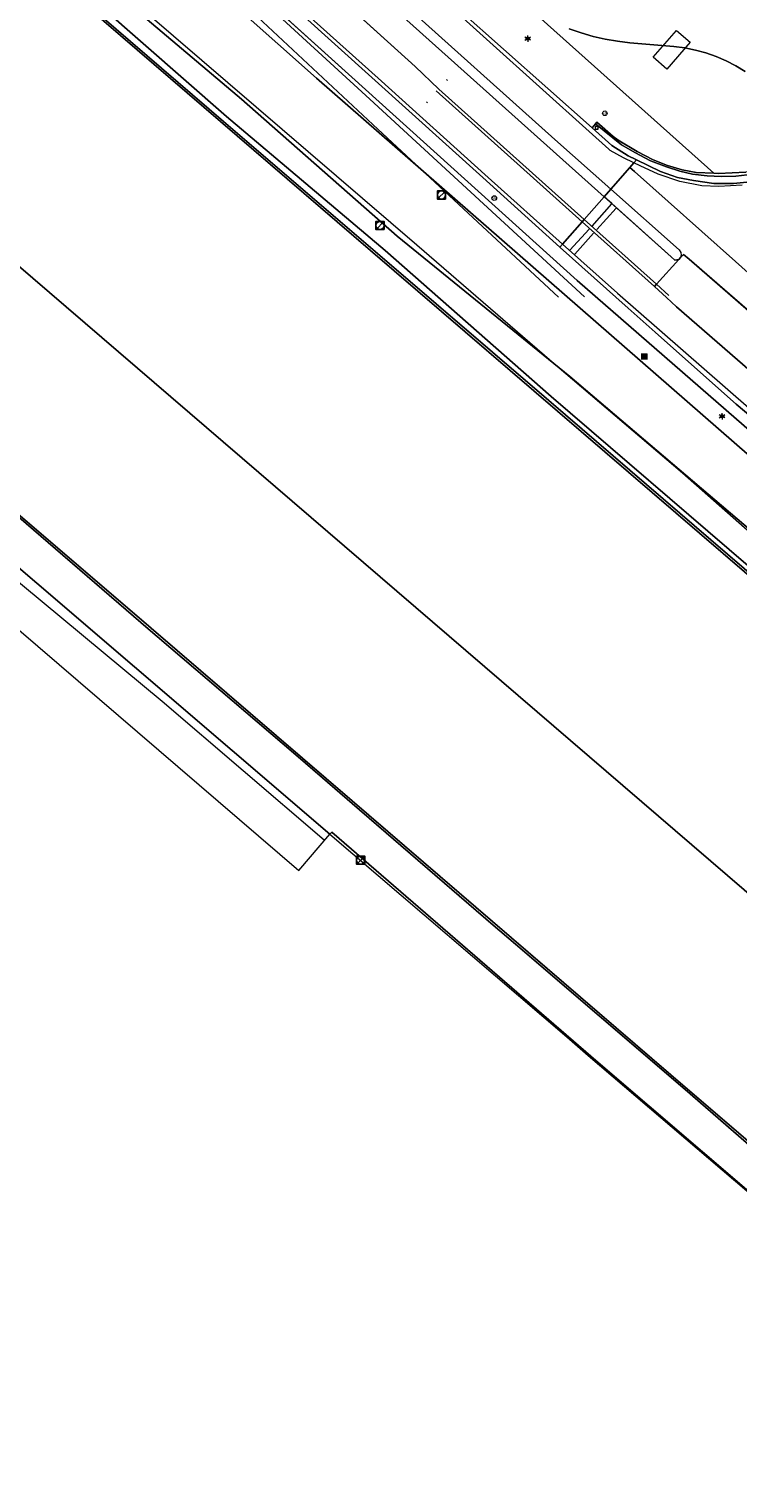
# Model space of a CAD drawing. Header units: metres. Extents: x 163543 to 168130, y 402678 to 405437.
# Tile 5 of 256: x 164048 to 164117, y 402884 to 403026. Entities that reach past the tile are written whole.
import ezdxf
from ezdxf.enums import TextEntityAlignment as Align

# ---------------------------------------------------------------- set-up
doc = ezdxf.new("R2010")
doc.units = ezdxf.units.M
doc.layers.get('0').update_dxf_attribs({"lineweight": 25})
for name, color, linetype, lineweight in [('X-CA190022.004-UO-BGT_Ondergrond$0$GE_117_WGIGeleideconstructie_Grens_GEM', 253, 'X-CA190022.004-UO-BGT_Ondergrond$0$Vangrail', 9), ('X-CA190022.004-UO-BGT_Ondergrond$0$GE_201_SHDHek_Lijn_GEM', 253, 'X-CA190022.004-UO-BGT_Ondergrond$0$Hekwerk', 9), ('X-CA190022.004-UO-BGT_Ondergrond$0$GE_214_Wegmarkering_Lijn_GEM', 253, 'Continuous', 9), ('X-CA190022.004-UO-BGT_Ondergrond$0$GE_244_Taludlijn_Lijn_GEM', 253, 'Continuous', 9), ('X-CA190022.004-UO-BGT_Ondergrond$0$GE_311_WGDRijbaanRegionaleweg_Vlak_GEM', 253, 'Continuous', 9), ('X-CA190022.004-UO-BGT_Ondergrond$0$GE_314_WGDRijbaanLokaleweg_Vlak_GEM', 253, 'Continuous', 9), ('X-CA190022.004-UO-BGT_Ondergrond$0$GE_361_OWGBerm_Vlak_GEM', 253, 'Continuous', 9), ('X-CA190022.004-UO-BGT_Ondergrond$0$GE_367_OWGBerm_groenvoorziening_grasenk_GEM', 253, 'Continuous', 9), ('X-CA190022.004-UO-BGT_Ondergrond$0$GE_461_BTDGraslandoverig_Vlak_GEM', 253, 'Continuous', 9), ('X-CA190022.004-UO-BGT_Ondergrond$0$GE_502_WTDWaterloop_Vlak_GEM', 253, 'Continuous', 9), ('X-CA190022.004-UO-BGT_Ondergrond$0$GE_661_SHDMuurGroterDan30cm_Vlak_GEM', 253, 'Continuous', 9), ('X-CA190022.004-UO-BGT_Ondergrond$0$GE_814_BRDVerkeersbord_Punt_GEM', 253, 'Continuous', 9), ('X-CA190022.004-UO-BGT_Ondergrond$0$GE_861_PALLichtmast_Punt_GEM', 253, 'Continuous', 9), ('X-CA190022.004-UO-BGT_Ondergrond$0$GE_863_PalPortaal_Punt_GEM', 253, 'Continuous', 9), ('X-CA190022.004-UO-BGT_Ondergrond$0$GE_886_PutKolk_Punt_GEM', 253, 'Continuous', 9), ('X-CA190022.004-UO-KAD_Percelen$0$B-WE-KG-GRENS_PERCEEL-GV', 150, 'Continuous', 9), ('X-CA190022.004-UO-WHM_Riolering gemeente_NLCS_v0.1$0$B-WE-RI-PUT-S', 214, 'Continuous', 15)]:
    doc.layers.add(name, color=color, linetype=linetype, lineweight=lineweight)
doc.styles.add('X-CA190022.004-UO-BGT_Ondergrond$0$NLCS-ISO', font='NLCS-ISO.ttf')
doc.linetypes.add('X-CA190022.004-UO-BGT_Ondergrond$0$Hekwerk', pattern='A,5,-1.5,[2,dgnlstyle-Veghel.shx,S=0.007937,R=0,X=0,Y=0],-1.5', length=8)
doc.linetypes.add('X-CA190022.004-UO-BGT_Ondergrond$0$Vangrail', pattern='A,10,-1.5,[3,dgnlstyle-Veghel.shx,S=0.007937,R=90,X=0,Y=0.5],-1,[3,dgnlstyle-Veghel.shx,S=0.007937,R=270,X=0,Y=-0.5],-1.5', length=14)

# ---------------------------------------------------------------- blocks, each defined once
blk = doc.blocks.new('X-CA190022.004-UO-BGT_Ondergrond$0$N-SIE-WEG_LICHTMAST-SO')
h = blk.add_hatch(color=256)
h.paths.add_polyline_path([(1.2, 0.5, 0.658505), (-1.2, 0.5)])
h.paths.add_polyline_path([(-1.2, -0.5, 0.658505), (1.2, -0.5)])
at = {"flags": 128}
for points in [[(-2.2, 1.3), (-1.1, 0.6)], [(-1.2, 0.5), (1.2, 0.5)], [(0, 1.3), (0, 2.5)], [(1.1, 0.6), (2.2, 1.3)], [(-2.2, -1.3), (-1.1, -0.6)], [(-1.2, -0.5), (1.2, -0.5)], [(0, -1.3), (0, -2.5)], [(2.2, -1.3), (1.1, -0.6)]]:
    blk.add_lwpolyline(points, dxfattribs=at)
at = {"ltscale": 0.5}
blk.add_circle((0, 0), 1.27, dxfattribs=at)
at = {"style": 'X-CA190022.004-UO-BGT_Ondergrond$0$NLCS-ISO'}
blk.add_attdef('TYPE', text='', height=1.8, dxfattribs=at).set_placement((0, 2.5), align=Align.BOTTOM_CENTER)
blk = doc.blocks.new('X-CA190022.004-UO-BGT_Ondergrond$0$IMGEOLichtmastpaal')
at = {"xscale": 5, "yscale": 5, "zscale": 5}
blk.add_blockref('X-CA190022.004-UO-BGT_Ondergrond$0$N-SIE-WEG_LICHTMAST-SO', (0, 6.4), dxfattribs=at)
blk = doc.blocks.new('X-CA190022.004-UO-BGT_Ondergrond$0$SIE-WEG_PAAL_VERKEERSBORD-SO')
at = {"linetype": 'ByBlock', "lineweight": 18}
blk.add_circle((0, 0), 1.5, dxfattribs=at)
at = {"linetype": 'ByBlock', "lineweight": 18, "style": 'X-CA190022.004-UO-BGT_Ondergrond$0$NLCS-ISO'}
blk.add_text('vb', height=1.5, dxfattribs=at).set_placement((0, 0.13), align=Align.MIDDLE_CENTER)
blk = doc.blocks.new('X-CA190022.004-UO-BGT_Ondergrond$0$IMGEOVerkeersbord')
at = {"xscale": 5, "yscale": 5, "zscale": 5}
blk.add_blockref('X-CA190022.004-UO-BGT_Ondergrond$0$SIE-WEG_PAAL_VERKEERSBORD-SO', (0, 0), dxfattribs=at)
blk = doc.blocks.new('X-CA190022.004-UO-BGT_Ondergrond$0$SRI-KOLK-SO')
at = {"color": 0, "linetype": 'ByBlock', "lineweight": 18}
blk.add_lwpolyline([(-1.125, -1.125), (1.125, -1.125), (1.125, 1.125), (-1.125, 1.125)], close=True, dxfattribs=at)
at = {"color": 0, "linetype": 'ByBlock', "lineweight": 18, "style": 'X-CA190022.004-UO-BGT_Ondergrond$0$NLCS-ISO'}
blk.add_text('k', height=1.5, dxfattribs=at).set_placement((0, 0), align=Align.MIDDLE_CENTER)
blk = doc.blocks.new('X-CA190022.004-UO-BGT_Ondergrond$0$IMGEOKolk')
at = {"xscale": 5, "yscale": 5, "zscale": 5}
blk.add_blockref('X-CA190022.004-UO-BGT_Ondergrond$0$SRI-KOLK-SO', (0, 0), dxfattribs=at)
blk = doc.blocks.new('*U19')
at = {"layer": 'X-CA190022.004-UO-BGT_Ondergrond$0$GE_863_PalPortaal_Punt_GEM'}
h = blk.add_hatch(color=222, dxfattribs=at)
edge = h.paths.add_edge_path()
edge.add_spline(control_points=[(-15.9, -13.6), (-15.9, -15.4), (-13.6, -15.9)], knot_values=[0, 0, 0, 1, 1, 1], degree=2, periodic=0)
edge.add_line((-13.6, -15.9), (13.6, -15.9))
edge.add_spline(control_points=[(13.6, -15.9), (15.4, -15.9), (15.9, -13.6)], knot_values=[0, 0, 0, 1, 1, 1], degree=2, periodic=0)
edge.add_line((15.9, -13.6), (15.9, 13.6))
edge.add_spline(control_points=[(15.9, 13.6), (15.9, 15.4), (13.6, 15.9)], knot_values=[0, 0, 0, 1, 1, 1], degree=2, periodic=0)
edge.add_line((13.6, 15.9), (-13.6, 15.9))
edge.add_spline(control_points=[(-13.6, 15.9), (-15.5, 15.9), (-15.9, 13.6)], knot_values=[0, 0, 0, 1, 1, 1], degree=2, periodic=0)
edge.add_line((-15.9, 13.6), (-15.9, -13.6))
at = {"layer": 'X-CA190022.004-UO-BGT_Ondergrond$0$GE_863_PalPortaal_Punt_GEM', "color": 222}
blk.add_3dface([(2.5, 11.6), (2.5, -11.6), (-2.5, -11.6), (-2.5, 11.6)], dxfattribs=at)
blk = doc.blocks.new('X-CA190022.004-UO-BGT_Ondergrond$0$IMGEOPortaalpaal')
at = {"layer": 'X-CA190022.004-UO-BGT_Ondergrond$0$GE_863_PalPortaal_Punt_GEM'}
blk.add_hatch(color=0, dxfattribs=at).paths.add_polyline_path([(2.5, 11.6), (2.5, -11.6), (-2.5, -11.6), (-2.5, 11.6)])
at = {"layer": 'X-CA190022.004-UO-BGT_Ondergrond$0$GE_863_PalPortaal_Punt_GEM', "color": 0}
blk.add_blockref('*U19', (0, 0), dxfattribs=at)
blk = doc.blocks.new('X-CA190022.004-UO-WHM_Riolering gemeente_NLCS_v0.1$0$B-SRI-PUT_BETON-SO')
blk.add_line((-1.41, -1.41), (1.41, 1.41))
at = {"lineweight": -3, "flags": 128}
blk.add_lwpolyline([(2, -2), (2, 2), (-2, 2), (-2, -2)], close=True, dxfattribs=at)
at = {"lineweight": -3}
blk.add_circle((0, 0), 2, dxfattribs=at)

msp = doc.modelspace()

# ---------------------------------------------------------------- linework, layer by layer
at = {"layer": 'X-CA190022.004-UO-BGT_Ondergrond$0$GE_117_WGIGeleideconstructie_Grens_GEM'}
for p, q in [((164058.262, 403040.438), (164079.26, 403021.488)), ((164079.26, 403021.488), (164101.235, 403001.64)), ((164101.235, 403001.64), (164127.839, 402978.482))]:
    msp.add_line(p, q, dxfattribs=at)
at = {"layer": 'X-CA190022.004-UO-BGT_Ondergrond$0$GE_201_SHDHek_Lijn_GEM'}
for p, q in [((164060.719, 402960.509), (164045.177, 402973.46)), ((164076.551, 402946.968), (164060.719, 402960.509)), ((164076.551, 402946.968), (164077.29, 402947.76)), ((164076.551, 402946.968), (164077.29, 402947.76)), ((164077.29, 402947.76), (164103.282, 402925.274)), ((164077.29, 402947.76), (164103.282, 402925.274)), ((164103.282, 402925.274), (164148.79, 402886.301)), ((164103.282, 402925.274), (164148.79, 402886.301))]:
    msp.add_line(p, q, dxfattribs=at)
at = {"layer": 'X-CA190022.004-UO-BGT_Ondergrond$0$GE_214_Wegmarkering_Lijn_GEM'}
for p, q in [((164058.487, 403042.408), (164081.827, 403021.388)), ((164077.595, 403034.656), (164099.074, 403015.41)), ((164073.662, 403033.199), (164085.437, 403022.522)), ((164102.41, 403016.191), (164085.557, 403031.379)), ((164103.874, 403009.817), (164084.603, 403027.07)), ((164081.827, 403021.388), (164092.553, 403011.683)), ((164101.925, 403007.599), (164087.744, 403020.325)), ((164088.48, 403021.257), (164088.579, 403021.167)), ((164086.522, 403019.068), (164086.621, 403018.979)), ((164087.476, 403020.155), (164101.723, 403007.37)), ((164104.319, 403014.471), (164102.41, 403016.191)), ((164099.074, 403015.41), (164104.526, 403010.559)), ((164104.471, 403014.334), (164104.319, 403014.471)), ((164105.762, 403013.599), (164104.471, 403014.334)), ((164106.775, 403013.118), (164105.762, 403013.599)), ((164107.392, 403012.826), (164106.775, 403013.118)), ((164092.553, 403011.683), (164099.81, 403005.193)), ((164116.696, 403003.474), (164106.855, 403012.272)), ((164109.144, 403012.001), (164107.392, 403012.826)), ((164111.255, 403011.286), (164109.144, 403012.001)), ((164104.526, 403010.559), (164111.207, 403004.613)), ((164113.419, 403010.885), (164111.255, 403011.286)), ((164115.07, 403010.824), (164113.419, 403010.885)), ((164117.351, 403010.929), (164115.07, 403010.824)), ((164104.589, 403009.108), (164102.663, 403006.944)), ((164104.62, 403009.149), (164103.874, 403009.817)), ((164110.435, 403003.934), (164104.62, 403009.149)), ((164108.986, 403001.262), (164101.925, 403007.599)), ((164103.176, 403006.614), (164105.047, 403008.693)), ((164102.401, 403006.66), (164100.522, 403004.593)), ((164101.016, 403004.208), (164102.848, 403006.265)), ((164101.723, 403007.37), (164108.783, 403001.035)), ((164099.81, 403005.193), (164105.179, 403000.392)), ((164111.207, 403004.613), (164111.372, 403004.364)), ((164110.788, 403003.632), (164110.435, 403003.934)), ((164111.162, 403003.687), (164110.788, 403003.632)), ((164111.329, 403003.864), (164111.162, 403003.687)), ((164111.401, 403004.102), (164111.329, 403003.864)), ((164111.372, 403004.364), (164111.401, 403004.102)), ((164128.766, 402989.27), (164112.182, 403003.702)), ((164105.179, 403000.392), (164126.401, 402981.869)), ((164108.783, 403001.035), (164109.949, 402999.989)), ((164110.189, 403000.183), (164108.986, 403001.262)), ((164110.939, 402999.063), (164126.83, 402985.251))]:
    msp.add_line(p, q, dxfattribs=at)
at = {"layer": 'X-CA190022.004-UO-BGT_Ondergrond$0$GE_244_Taludlijn_Lijn_GEM'}
for p, q in [((164081, 403019.35), (164068.559, 403030.741)), ((164085.586, 403005.099), (164059.297, 403027.669)), ((164069.57, 403027.804), (164081.771, 403016.401)), ((164101.953, 403000.046), (164081, 403019.35)), ((164081.771, 403016.401), (164099.423, 403000.001)), ((164099.25, 402993.253), (164085.586, 403005.099)), ((164111.515, 402982.819), (164099.25, 402993.253)), ((164124.691, 402971.175), (164111.515, 402982.819))]:
    msp.add_line(p, q, dxfattribs=at)
at = {"layer": 'X-CA190022.004-UO-BGT_Ondergrond$0$GE_311_WGDRijbaanRegionaleweg_Vlak_GEM', "flags": 128}
for points in [[(164063.342, 403046.135), (164084.603, 403027.07), (164103.874, 403009.817), (164101.925, 403007.599), (164087.744, 403020.325), (164085.437, 403022.522), (164073.662, 403033.199), (164049.878, 403054.551), (164029.003, 403073.196), (164021.597, 403079.494), (164023.313, 403081.497), (164027.554, 403077.957), (164038.038, 403068.842), (164056.17, 403052.604), (164063.342, 403046.135)], [(164049.878, 403054.551), (164073.662, 403033.199), (164085.437, 403022.522), (164087.744, 403020.325), (164101.925, 403007.599), (164101.723, 403007.37), (164099.81, 403005.193), (164099.549, 403004.896), (164092.034, 403011.678), (164070.693, 403030.945), (164058.231, 403042.158), (164022.704, 403073.552), (164019.021, 403076.486), (164019.477, 403077.018), (164021.597, 403079.494), (164029.003, 403073.196), (164049.878, 403054.551)], [(164085.401, 403031.946), (164102.717, 403016.533), (164104.622, 403014.807), (164106.23, 403013.792), (164106.971, 403013.439), (164107.032, 403013.41), (164106.775, 403013.118), (164106.388, 403012.677), (164104.526, 403010.559), (164103.874, 403009.817), (164084.603, 403027.07)], [(164128.806, 402989.236), (164112.182, 403003.702), (164111.616, 403004.186), (164111.329, 403003.864), (164111.162, 403003.687), (164110.788, 403003.632), (164110.435, 403003.934), (164103.874, 403009.817), (164104.526, 403010.559), (164106.388, 403012.677), (164106.855, 403012.272), (164116.696, 403003.474), (164120.112, 403000.436)], [(164103.874, 403009.817), (164110.435, 403003.934), (164110.788, 403003.632), (164111.162, 403003.687), (164108.986, 403001.262), (164101.925, 403007.599), (164103.874, 403009.817)], [(164120.013, 402986.83), (164116.777, 402989.568), (164113.003, 402992.901), (164108.843, 402996.597), (164106.209, 402998.94), (164099.59, 403004.859), (164099.549, 403004.896), (164099.81, 403005.193), (164101.723, 403007.37), (164101.925, 403007.599), (164108.986, 403001.262), (164108.783, 403001.035), (164109.949, 402999.989), (164110.939, 402999.063)], [(164112.182, 403003.702), (164128.806, 402989.236), (164128.426, 402988.781), (164128.387, 402988.791), (164128.293, 402988.815), (164127.771, 402988.767), (164127.269, 402988.359), (164127.103, 402987.963), (164127.148, 402987.528), (164128.485, 402985.461), (164129.613, 402984.1), (164130.644, 402983.063), (164130.209, 402982.465), (164126.83, 402985.251), (164110.939, 402999.063), (164109.949, 402999.989), (164108.783, 403001.035), (164108.986, 403001.262), (164111.162, 403003.687), (164111.329, 403003.864), (164111.616, 403004.186), (164112.182, 403003.702)], [(164110.939, 402999.063), (164126.83, 402985.251)]]:
    msp.add_lwpolyline(points, dxfattribs=at)
at = {"layer": 'X-CA190022.004-UO-BGT_Ondergrond$0$GE_314_WGDRijbaanLokaleweg_Vlak_GEM', "flags": 128}
for points in [[(164117.803, 403011.24), (164116.508, 403011.108), (164114.599, 403011.121), (164112.604, 403011.388), (164111.037, 403011.679), (164109.373, 403012.279), (164107.032, 403013.41), (164106.971, 403013.439), (164106.23, 403013.792), (164104.622, 403014.807), (164102.717, 403016.533), (164103.039, 403016.931), (164103.876, 403016.24), (164105.562, 403014.892), (164106.864, 403014.143), (164108.388, 403013.321), (164109.961, 403012.739), (164111.259, 403012.311), (164112.509, 403012.031), (164113.947, 403011.844), (164114.623, 403011.815), (164115.337, 403011.785), (164116.72, 403011.808), (164117.854, 403011.946)], [(164120.112, 403000.436), (164116.696, 403003.474), (164106.855, 403012.272), (164106.388, 403012.677), (164106.775, 403013.118), (164107.032, 403013.41), (164109.373, 403012.279), (164111.037, 403011.679), (164112.604, 403011.388), (164114.599, 403011.121), (164116.508, 403011.108), (164117.803, 403011.24)]]:
    msp.add_lwpolyline(points, dxfattribs=at)
at = {"layer": 'X-CA190022.004-UO-BGT_Ondergrond$0$GE_361_OWGBerm_Vlak_GEM', "flags": 128}
for points in [[(164110.952, 403026.031), (164112.269, 403024.918), (164109.989, 403022.278), (164108.67, 403023.431), (164110.952, 403026.031)], [(164117.854, 403011.946), (164116.72, 403011.808), (164115.337, 403011.785), (164114.623, 403011.815), (164113.947, 403011.844), (164112.509, 403012.031), (164111.259, 403012.311), (164109.961, 403012.739), (164108.388, 403013.321), (164106.864, 403014.143), (164105.562, 403014.892), (164103.876, 403016.24), (164103.039, 403016.931), (164103.162, 403017.079), (164104.76, 403015.689), (164105.254, 403015.321), (164107.092, 403014.237), (164108.655, 403013.418), (164110.077, 403012.877), (164111.483, 403012.436), (164112.873, 403012.18), (164114.582, 403012.098), (164115.031, 403012.076), (164117.693, 403012.198)]]:
    msp.add_lwpolyline(points, dxfattribs=at)
at = {"layer": 'X-CA190022.004-UO-BGT_Ondergrond$0$GE_367_OWGBerm_groenvoorziening_grasenk_GEM', "flags": 128}
for points in [[(164070.693, 403030.945), (164092.034, 403011.678), (164099.549, 403004.896), (164099.59, 403004.859), (164106.209, 402998.94), (164108.843, 402996.597), (164113.003, 402992.901), (164116.777, 402989.568), (164120.013, 402986.83), (164124.559, 402982.967), (164133.301, 402975.587), (164138.939, 402970.933), (164147.344, 402963.995), (164166.003, 402948.515), (164179.53, 402937.183), (164182.398, 402934.781), (164189.315, 402928.889), (164189.235, 402927.24), (164175.311, 402939.099), (164148.367, 402961.414), (164127.839, 402978.482), (164101.235, 403001.64), (164079.26, 403021.488), (164058.262, 403040.438)], [(164120.279, 403037.389), (164133.279, 403024.073), (164128.766, 403018.797), (164127.523, 403017.395), (164126.249, 403016.318), (164125.368, 403015.627), (164125.13, 403015.441), (164123.98, 403014.621), (164122.166, 403013.601), (164120.474, 403012.9), (164117.693, 403012.198), (164115.031, 403012.076), (164114.582, 403012.098), (164087.328, 403036.524)], [(164087.328, 403036.524), (164114.582, 403012.098), (164112.873, 403012.18), (164111.483, 403012.436), (164110.077, 403012.877), (164108.655, 403013.418), (164107.092, 403014.237), (164105.254, 403015.321), (164104.76, 403015.689), (164103.162, 403017.079), (164103.039, 403016.931), (164102.717, 403016.533), (164085.401, 403031.946)], [(164110.952, 403026.031), (164112.269, 403024.918), (164109.989, 403022.278), (164108.67, 403023.431), (164110.952, 403026.031)]]:
    msp.add_lwpolyline(points, dxfattribs=at)
at = {"layer": 'X-CA190022.004-UO-BGT_Ondergrond$0$GE_461_BTDGraslandoverig_Vlak_GEM', "flags": 128}
for points in [[(164058.262, 403040.438), (164079.26, 403021.488), (164101.235, 403001.64), (164127.839, 402978.482), (164148.367, 402961.414), (164175.311, 402939.099), (164189.235, 402927.24), (164197.093, 402918.671), (164219.531, 402898.004), (164231.385, 402886.351)], [(164233.427, 402877.974), (164216.881, 402891.962), (164200.409, 402906.286), (164184.544, 402919.901), (164168.61, 402933.631), (164152.152, 402948.056), (164135.64, 402961.794), (164119.687, 402975.939), (164100.519, 402992.27), (164083.671, 403005.951), (164068.473, 403019.333), (164051.929, 403033.335)], [(164051.929, 403033.335), (164068.473, 403019.333), (164083.671, 403005.951), (164100.519, 402992.27), (164119.687, 402975.939), (164135.64, 402961.794), (164152.152, 402948.056), (164168.61, 402933.631), (164184.544, 402919.901), (164200.409, 402906.286), (164216.881, 402891.962), (164233.427, 402877.974), (164249.998, 402863.515), (164248.356, 402861.576)], [(164050.74, 403031.942), (164067.013, 403017.643), (164082.513, 403004.552), (164098.719, 402990.303), (164117.927, 402973.785), (164134.133, 402959.896), (164150.346, 402946.029), (164166.991, 402931.607), (164182.949, 402918.099), (164198.69, 402904.443), (164215.235, 402890.068), (164232.117, 402875.836), (164248.356, 402861.576), (164248.105, 402861.276)], [(164248.356, 402861.576), (164232.117, 402875.836), (164215.235, 402890.068), (164198.69, 402904.443), (164182.949, 402918.099), (164166.991, 402931.607), (164150.346, 402946.029), (164134.133, 402959.896), (164117.927, 402973.785), (164098.719, 402990.303), (164082.513, 403004.552), (164067.013, 403017.643), (164050.74, 403031.942)], [(164248.105, 402861.276), (164231.619, 402875.457), (164215.001, 402889.719), (164198.394, 402904.087), (164182.581, 402917.696), (164166.647, 402931.3), (164149.993, 402945.597), (164133.935, 402959.343), (164117.534, 402973.499), (164098.49, 402989.901), (164081.963, 403004.088), (164066.707, 403017.159), (164050.194, 403031.414)], [(164230.52, 402816.054), (164216.841, 402827.907), (164198.532, 402843.306), (164166.544, 402870.585), (164148.79, 402886.301), (164103.282, 402925.274), (164077.29, 402947.76), (164076.551, 402946.968), (164060.719, 402960.509), (164045.177, 402973.46), (164029.591, 402986.604), (164009.239, 403003.98), (164009.213, 403003.951), (164009.341, 403004.55), (164009.197, 403004.674), (164009.418, 403004.904), (164009.526, 403005.408), (163984.35, 403027.005)], [(164044.341, 402980.576), (164058.641, 402968.235), (164059.579, 402967.426), (164060.233, 402966.868), (164073.772, 402955.31), (164076.386, 402953.054), (164079.265, 402950.569), (164093.051, 402938.692), (164095.231, 402936.813), (164111.776, 402922.639), (164127.174, 402909.266), (164141.025, 402897.459), (164143.12, 402895.673), (164153.498, 402886.838), (164159.611, 402881.634), (164176.128, 402867.392), (164192.069, 402853.799), (164202.293, 402845.072), (164207.363, 402840.743), (164221.086, 402828.972), (164233.434, 402818.369)]]:
    msp.add_lwpolyline(points, dxfattribs=at)
at = {"layer": 'X-CA190022.004-UO-BGT_Ondergrond$0$GE_502_WTDWaterloop_Vlak_GEM', "flags": 128}
msp.add_lwpolyline([(163966.711, 403047.614), (164012.34, 403063.661), (164014.025, 403062.228), (164018.989, 403057.98), (164081.079, 403004.577), (164149.689, 402945.593), (164214.715, 402889.628), (164247.926, 402861.062), (164221.188, 402829.094), (164207.598, 402840.804), (164176.178, 402867.665), (164143.196, 402895.93), (164111.999, 402922.679), (164079.263, 402950.838), (164059.67, 402967.698), (164028.617, 402994.282), (163999.162, 403019.619), (163967.963, 403046.434), (163967.395, 403046.969), (163966.711, 403047.614)], dxfattribs=at)
at = {"layer": 'X-CA190022.004-UO-BGT_Ondergrond$0$GE_661_SHDMuurGroterDan30cm_Vlak_GEM', "flags": 128}
for points in [[(164247.926, 402861.062), (164214.715, 402889.628), (164149.689, 402945.593), (164081.079, 403004.577), (164018.989, 403057.98)], [(164050.194, 403031.414), (164066.707, 403017.159), (164081.963, 403004.088), (164098.49, 402989.901), (164117.534, 402973.499), (164133.935, 402959.343), (164149.993, 402945.597), (164166.647, 402931.3), (164182.581, 402917.696), (164198.394, 402904.087), (164215.001, 402889.719), (164231.619, 402875.457), (164248.105, 402861.276), (164247.926, 402861.062)], [(164028.617, 402994.282), (164059.67, 402967.698), (164079.263, 402950.838), (164111.999, 402922.679), (164143.196, 402895.93), (164176.178, 402867.665)], [(164159.611, 402881.634), (164153.498, 402886.838), (164143.12, 402895.673), (164141.025, 402897.459), (164127.174, 402909.266), (164111.776, 402922.639), (164095.231, 402936.813), (164093.051, 402938.692), (164079.265, 402950.569), (164076.386, 402953.054), (164073.772, 402955.31), (164060.233, 402966.868), (164059.579, 402967.426), (164058.641, 402968.235), (164044.341, 402980.576)]]:
    msp.add_lwpolyline(points, dxfattribs=at)
at = {"layer": 'X-CA190022.004-UO-KAD_Percelen$0$B-WE-KG-GRENS_PERCEEL-GV', "flags": 128}
for points in [[(164009.88, 403079.96), (164075.81, 403021.39), (164151.22, 402955.57), (164226.73, 402890.31), (164304.7, 402823.07)], [(164395.567, 402744.404), (164365.677, 402770.902), (164358.28, 402777.46), (164304.7, 402823.07), (164226.73, 402890.31), (164151.22, 402955.57), (164075.81, 403021.39), (164009.88, 403079.96)], [(163971.27, 403038.2), (163984.02, 403027.282), (163989.925, 403022.225), (163998.675, 403014.732), (164010.093, 403004.955), (164077.106, 402947.571), (164100.219, 402927.779), (164102.332, 402925.971), (164116.506, 402913.835), (164116.686, 402913.681), (164230.481, 402816.193), (164241.621, 402806.982), (164309.283, 402748.641), (164347.426, 402716.313), (164388.207, 402681.096)], [(164410.003, 402692.734), (164408.919, 402693.66), (164387.901, 402711.522), (164357.76, 402736.718), (164340.645, 402751.377), (164313.695, 402774.605), (164287.282, 402797.265), (164262.1, 402818.702), (164233.428, 402843.41), (164201.838, 402870.408), (164193.324, 402877.856), (164188.641, 402880.71), (164180.029, 402881.324), (164127.007, 402926.396), (164126.313, 402929.817), (164125.513, 402932.584), (164124.652, 402934.601), (164123.509, 402936.137), (164121.039, 402939.142), (164037.851, 403010.664), (164024.835, 403026.489)], [(164024.835, 403026.489), (164037.851, 403010.664), (164121.039, 402939.142), (164123.509, 402936.137), (164124.652, 402934.601), (164125.513, 402932.584), (164126.313, 402929.817), (164127.007, 402926.396), (164180.029, 402881.324), (164188.641, 402880.71), (164193.324, 402877.856), (164201.838, 402870.408), (164233.428, 402843.41), (164262.1, 402818.702), (164287.282, 402797.265), (164313.695, 402774.605), (164340.645, 402751.377), (164357.76, 402736.718), (164395.369, 402744.363)], [(164117.654, 403022.037), (164116.746, 403022.593), (164115.801, 403023.083), (164114.823, 403023.504), (164113.818, 403023.855), (164112.791, 403024.134), (164111.746, 403024.339), (164110.69, 403024.47), (164106.39, 403024.84), (164105.181, 403024.988), (164103.981, 403025.2), (164102.794, 403025.475), (164101.623, 403025.812), (164100.471, 403026.211)], [(164100.471, 403026.211), (164101.623, 403025.812), (164102.794, 403025.475), (164103.981, 403025.2), (164105.181, 403024.988), (164106.39, 403024.84), (164110.69, 403024.47), (164111.746, 403024.339), (164112.791, 403024.134), (164113.818, 403023.855), (164114.823, 403023.504), (164115.801, 403023.083), (164116.746, 403022.593), (164117.654, 403022.037)]]:
    msp.add_lwpolyline(points, dxfattribs=at)
msp.add_lwpolyline([(164074.065, 402944.031), (164077.106, 402947.571), (164010.093, 403004.955), (164007.068, 403001.495), (164038.819, 402974.279)], close=True, dxfattribs=at)

# ---------------------------------------------------------------- block references
at = {"layer": 'X-CA190022.004-UO-BGT_Ondergrond$0$GE_814_BRDVerkeersbord_Punt_GEM', "xscale": 0.03, "yscale": 0.03, "zscale": 0.02}
for p in [(164103.942, 403017.96), (164093.152, 403009.681)]:
    msp.add_blockref('X-CA190022.004-UO-BGT_Ondergrond$0$IMGEOVerkeersbord', p, dxfattribs=at)
at = {"layer": 'X-CA190022.004-UO-BGT_Ondergrond$0$GE_861_PALLichtmast_Punt_GEM', "xscale": 0.025, "yscale": 0.025, "zscale": 0.025}
for p in [(164096.42, 403025.098), (164115.394, 402988.22)]:
    msp.add_blockref('X-CA190022.004-UO-BGT_Ondergrond$0$IMGEOLichtmastpaal', p, dxfattribs=at)
at = {"layer": 'X-CA190022.004-UO-BGT_Ondergrond$0$GE_863_PalPortaal_Punt_GEM', "xscale": 0.02, "yscale": 0.02, "zscale": 0.02}
msp.add_blockref('X-CA190022.004-UO-BGT_Ondergrond$0$IMGEOPortaalpaal', (164107.798, 402994.205), dxfattribs=at)
at = {"layer": 'X-CA190022.004-UO-BGT_Ondergrond$0$GE_886_PutKolk_Punt_GEM', "xscale": 0.025, "yscale": 0.025, "zscale": 0.025}
msp.add_blockref('X-CA190022.004-UO-BGT_Ondergrond$0$IMGEOKolk', (164103.153, 403016.537), dxfattribs=at)
at = {"layer": 'X-CA190022.004-UO-WHM_Riolering gemeente_NLCS_v0.1$0$B-WE-RI-PUT-S', "xscale": 0.2, "yscale": 0.2, "zscale": 0.2}
for p in [(164088, 403009.984), (164082, 403007.008), (164080.112, 402945.024)]:
    msp.add_blockref('X-CA190022.004-UO-WHM_Riolering gemeente_NLCS_v0.1$0$B-SRI-PUT_BETON-SO', p, dxfattribs=at)

doc.saveas('drawing.dxf')
